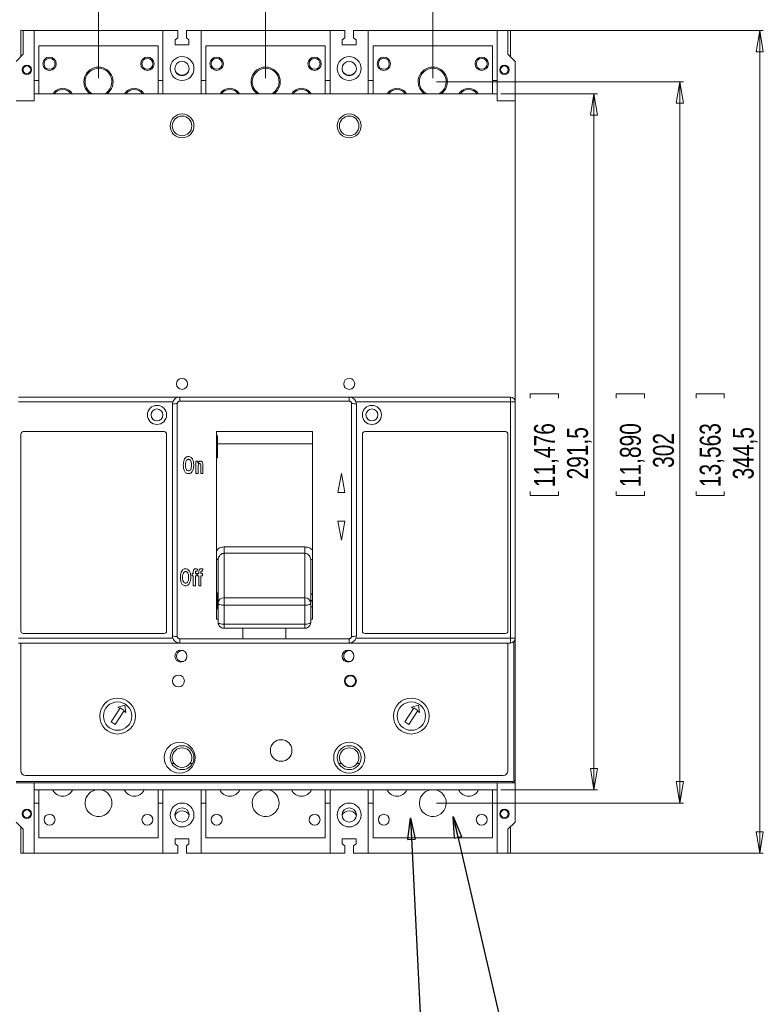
# Model space of a CAD drawing. Header units: millimetres. Extents: x 0 to 1189, y 0 to 841.
# Tile 4 of 16: x 164 to 371, y 424 to 699. Entities that reach past the tile are written whole.
import ezdxf

# ---------------------------------------------------------------- set-up
doc = ezdxf.new("R2010")
doc.units = ezdxf.units.MM
doc.styles.add('SLDTEXTSTYLE0', font='TXT', dxfattribs={"width": 0.75})
doc.dimstyles.new('SLDDIMSTYLE1', dxfattribs={"dimtxt": 5.820833, "dimasz": 6, "dimexe": 0, "dimexo": 0.0625, "dimgap": 1.455208, "dimtad": 2, "dimdec": 1, "dimlfac": 1.5, "dimrnd": 1e-09, "dimzin": 12, "dimdsep": 46, "dimtxsty": 'SLDTEXTSTYLE0', "dimblk1": 'CLOSED', "dimblk2": 'CLOSED', "dimsah": 1, "dimcen": 0.09, "dimadec": 0, "dimazin": 0, "dimtfac": 1, "dimtdec": 1, "dimtofl": 0, "dimtmove": 0, "dimatfit": 3, "dimldrblk": 'CLOSED', "dimfxl": 0, "dimtolj": 1, "dimtzin": 12, "dimarcsym": 0})
doc.dimstyles.new('SLDDIMSTYLE2', dxfattribs={"dimtxt": 5.820833, "dimasz": 6, "dimexe": 0, "dimexo": 0.0625, "dimgap": 1.455208, "dimtad": 2, "dimdec": 1, "dimlfac": 1.5, "dimrnd": 1e-09, "dimzin": 12, "dimdsep": 46, "dimtxsty": 'SLDTEXTSTYLE0', "dimblk1": 'CLOSED', "dimblk2": 'CLOSED', "dimsah": 1, "dimcen": 0.09, "dimadec": 0, "dimazin": 0, "dimtfac": 1, "dimtdec": 1, "dimtofl": 0, "dimtmove": 0, "dimatfit": 3, "dimldrblk": 'CLOSED', "dimfxl": 0, "dimtolj": 1, "dimtzin": 12, "dimarcsym": 0})
doc.dimstyles.new('SLDDIMSTYLE3', dxfattribs={"dimtxt": 5.820833, "dimasz": 6, "dimexe": 0, "dimexo": 0.0625, "dimgap": 1.455208, "dimtad": 2, "dimdec": 0, "dimlfac": 1.5, "dimrnd": 1e-09, "dimzin": 12, "dimdsep": 46, "dimtxsty": 'SLDTEXTSTYLE0', "dimblk1": 'CLOSED', "dimblk2": 'CLOSED', "dimsah": 1, "dimcen": 0.09, "dimadec": 0, "dimazin": 0, "dimtfac": 1, "dimtdec": 0, "dimtofl": 0, "dimtmove": 0, "dimatfit": 3, "dimldrblk": 'CLOSED', "dimfxl": 0, "dimtolj": 1, "dimtzin": 12, "dimarcsym": 0})
doc.dimstyles.new('SLDDIMSTYLE4', dxfattribs={"dimtxt": 0, "dimasz": 6, "dimexe": 0, "dimexo": 0.0625, "dimgap": 0, "dimtad": 0, "dimtih": 1, "dimtoh": 1, "dimdec": 0, "dimrnd": 1e-09, "dimzin": 0, "dimdsep": 46, "dimtxsty": 'Standard', "dimblk1": 'CLOSED', "dimblk2": 'CLOSED', "dimsah": 1, "dimcen": 0.09, "dimadec": 0, "dimazin": 0, "dimtfac": 6, "dimtdec": 0, "dimtofl": 0, "dimtmove": 0, "dimatfit": 3, "dimldrblk": 'CLOSED', "dimfxl": 0, "dimtolj": 1, "dimtzin": 0, "dimarcsym": 0})

# ---------------------------------------------------------------- blocks, each defined once
blk = doc.blocks.new('_CLOSED')
at = {"color": 0, "linetype": 'ByBlock', "lineweight": -2}
for p, q in [((-1, 0.166667), (0, 0)), ((-1, 0.166667), (-1, -0.166667)), ((0, 0), (-1, -0.166667)), ((0, 0), (-1, 0))]:
    blk.add_line(p, q, dxfattribs=at)
blk = doc.blocks.new('*D16')
at = {"color": 7, "linetype": 'Continuous', "lineweight": 0}
for p, q in [((298.2, 678.46), (325.2, 678.46)), ((324.2, 678.46), (324.2, 484.13)), ((306.42, 594.64), (314.27, 594.64)), ((306.42, 594.64), (306.42, 593.47)), ((314.27, 594.64), (314.27, 593.47)), ((306.42, 566.28), (306.42, 567.46)), ((306.42, 566.28), (314.27, 566.28)), ((314.27, 566.28), (314.27, 567.46)), ((298.2, 484.13), (325.2, 484.13))]:
    blk.add_line(p, q, dxfattribs=at)
at = {"color": 7, "linetype": 'Continuous', "lineweight": 0, "xscale": 6, "yscale": 6}
for p, rotation in [((324.2, 678.46, 4.04), 90.0000000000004), ((324.2, 484.13, 4.04), 270.0000000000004)]:
    blk.add_blockref('_CLOSED', p, dxfattribs=dict(at, rotation=rotation))
at = {"color": 7, "linetype": 'Continuous', "lineweight": 0, "char_height": 5.821, "attachment_point": 1, "rotation": 90, "style": 'SLDTEXTSTYLE0'}
for s, insert in [('11,476', (307.46, 568.64)), ('291,5', (316.7, 570.79))]:
    blk.add_mtext(s, dxfattribs=dict(at, insert=insert))
blk = doc.blocks.new('*D17')
at = {"color": 7, "linetype": 'Continuous', "lineweight": 0}
for p, q in [((280.2, 681.8), (349.2, 681.8)), ((348.2, 681.8), (348.2, 480.46)), ((330.42, 594.64), (338.27, 594.64)), ((330.42, 594.64), (330.42, 593.47)), ((338.27, 594.64), (338.27, 593.47)), ((330.42, 566.28), (330.42, 567.46)), ((330.42, 566.28), (338.27, 566.28)), ((338.27, 566.28), (338.27, 567.46)), ((280.2, 480.46), (349.2, 480.46))]:
    blk.add_line(p, q, dxfattribs=at)
at = {"color": 7, "linetype": 'Continuous', "lineweight": 0, "xscale": 6, "yscale": 6}
for p, rotation in [((348.2, 681.8, 4.04), 90.0000000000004), ((348.2, 480.46, 4.04), 270.0000000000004)]:
    blk.add_blockref('_CLOSED', p, dxfattribs=dict(at, rotation=rotation))
at = {"color": 7, "linetype": 'Continuous', "lineweight": 0, "char_height": 5.821, "attachment_point": 1, "rotation": 90, "style": 'SLDTEXTSTYLE0'}
for s, insert in [('11,890', (331.46, 568.64)), ('302', (340.7, 574.01))]:
    blk.add_mtext(s, dxfattribs=dict(at, insert=insert))
blk = doc.blocks.new('*D18')
at = {"color": 7, "linetype": 'Continuous', "lineweight": 0}
for p, q in [((298.2, 696.13), (371.49, 696.13)), ((370.49, 696.13), (370.49, 466.46)), ((352.7, 594.64), (360.55, 594.64)), ((352.7, 594.64), (352.7, 593.47)), ((360.55, 594.64), (360.55, 593.47)), ((352.7, 566.28), (352.7, 567.46)), ((352.7, 566.28), (360.55, 566.28)), ((360.55, 566.28), (360.55, 567.46)), ((298.2, 466.46), (371.49, 466.46))]:
    blk.add_line(p, q, dxfattribs=at)
at = {"color": 7, "linetype": 'Continuous', "lineweight": 0, "xscale": 6, "yscale": 6}
for p, rotation in [((370.49, 696.13, 4.04), 90.0000000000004), ((370.49, 466.46, 4.04), 270.0000000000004)]:
    blk.add_blockref('_CLOSED', p, dxfattribs=dict(at, rotation=rotation))
at = {"color": 7, "linetype": 'Continuous', "lineweight": 0, "char_height": 5.821, "attachment_point": 1, "rotation": 90, "style": 'SLDTEXTSTYLE0'}
for s, insert in [('13,563', (353.74, 568.64)), ('344,5', (362.98, 570.79))]:
    blk.add_mtext(s, dxfattribs=dict(at, insert=insert))
blk = doc.blocks.new('*D19')
at = {"color": 7, "linetype": 'Continuous', "lineweight": 0}
for p, q in [((242.34, 723.91), (242.34, 716.06)), ((242.34, 723.91), (243.52, 723.91)), ((266.4, 723.91), (265.22, 723.91)), ((266.4, 723.91), (266.4, 716.06)), ((242.34, 716.06), (243.52, 716.06)), ((266.4, 716.06), (265.22, 716.06)), ((232.53, 682.8), (232.53, 707.13)), ((279.2, 682.8), (279.2, 707.13)), ((232.53, 706.13), (220.53, 706.13)), ((279.2, 706.13), (232.53, 706.13)), ((279.2, 706.13), (291.2, 706.13))]:
    blk.add_line(p, q, dxfattribs=at)
at = {"color": 7, "linetype": 'Continuous', "lineweight": 0, "xscale": 6, "yscale": 6}
blk.add_blockref('_CLOSED', (232.53, 706.13, 4.04), dxfattribs=at)
at = {"color": 7, "linetype": 'Continuous', "lineweight": 0, "xscale": 6, "yscale": 6, "rotation": 180.0000000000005}
blk.add_blockref('_CLOSED', (279.2, 706.13, 4.04), dxfattribs=at)
at = {"color": 7, "linetype": 'Continuous', "lineweight": 0, "char_height": 5.821, "attachment_point": 1, "style": 'SLDTEXTSTYLE0'}
for s, insert in [('2,756', (244.7, 722.87)), ('70', (250.07, 713.63))]:
    blk.add_mtext(s, dxfattribs=dict(at, insert=insert))
blk = doc.blocks.new('*D20')
at = {"color": 7, "linetype": 'Continuous', "lineweight": 0}
for p, q in [((197.05, 723.91), (197.05, 716.06)), ((197.05, 723.91), (198.23, 723.91)), ((221.11, 723.91), (219.93, 723.91)), ((221.11, 723.91), (221.11, 716.06)), ((197.05, 716.06), (198.23, 716.06)), ((221.11, 716.06), (219.93, 716.06)), ((185.87, 682.8), (185.87, 707.13)), ((232.53, 682.8), (232.53, 707.13)), ((185.87, 706.13), (173.87, 706.13)), ((232.53, 706.13), (185.87, 706.13)), ((232.53, 706.13), (244.53, 706.13))]:
    blk.add_line(p, q, dxfattribs=at)
at = {"color": 7, "linetype": 'Continuous', "lineweight": 0, "xscale": 6, "yscale": 6}
blk.add_blockref('_CLOSED', (185.87, 706.13, 4.04), dxfattribs=at)
at = {"color": 7, "linetype": 'Continuous', "lineweight": 0, "xscale": 6, "yscale": 6, "rotation": 180.0000000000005}
blk.add_blockref('_CLOSED', (232.53, 706.13, 4.04), dxfattribs=at)
at = {"color": 7, "linetype": 'Continuous', "lineweight": 0, "char_height": 5.821, "attachment_point": 1, "style": 'SLDTEXTSTYLE0'}
for s, insert in [('2,756', (199.41, 722.87)), ('70', (204.78, 713.63))]:
    blk.add_mtext(s, dxfattribs=dict(at, insert=insert))
blk = doc.blocks.new('*D21')
at = {"color": 7, "linetype": 'Continuous', "lineweight": 0}
for p, q in [((149.37, 723.91), (149.37, 716.06)), ((149.37, 723.91), (150.55, 723.91)), ((173.43, 723.91), (172.25, 723.91)), ((173.43, 723.91), (173.43, 716.06)), ((149.37, 716.06), (150.55, 716.06)), ((173.43, 716.06), (172.25, 716.06)), ((136.87, 683.46), (136.87, 707.13)), ((185.87, 682.8), (185.87, 707.13)), ((136.87, 706.13), (124.87, 706.13)), ((185.87, 706.13), (136.87, 706.13)), ((185.87, 706.13), (197.87, 706.13))]:
    blk.add_line(p, q, dxfattribs=at)
at = {"color": 7, "linetype": 'Continuous', "lineweight": 0, "xscale": 6, "yscale": 6}
blk.add_blockref('_CLOSED', (136.87, 706.13, 4.04), dxfattribs=at)
at = {"color": 7, "linetype": 'Continuous', "lineweight": 0, "xscale": 6, "yscale": 6, "rotation": 180.0000000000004}
blk.add_blockref('_CLOSED', (185.87, 706.13, 4.04), dxfattribs=at)
at = {"color": 7, "linetype": 'Continuous', "lineweight": 0, "char_height": 5.821, "attachment_point": 1, "style": 'SLDTEXTSTYLE0'}
for s, insert in [('2,894', (151.73, 722.87)), ('74', (157.1, 713.63))]:
    blk.add_mtext(s, dxfattribs=dict(at, insert=insert))

msp = doc.modelspace()

# ---------------------------------------------------------------- linework, layer by layer
at = {"color": 7, "linetype": 'Continuous', "lineweight": 15}
for p, q in [((164.2015, 688.7978), (164.2015, 696.1312)), ((164.8681, 696.1312), (164.2015, 696.1312)), ((164.8681, 689.4645), (164.8681, 696.1312)), ((164.8681, 696.1312), (167.8681, 696.1312)), ((167.8681, 696.1312), (167.8681, 678.4645)), ((203.8681, 696.1312), (167.8681, 696.1312)), ((203.8681, 696.1312), (208.0015, 696.1312)), ((203.8681, 678.4645), (203.8681, 696.1312)), ((208.0015, 696.1312), (208.0015, 694.0645)), ((210.4015, 694.0645), (210.4015, 696.1312)), ((210.4015, 696.1312), (214.5348, 696.1312)), ((214.5348, 696.1312), (214.5348, 678.4645)), ((250.5348, 696.1312), (214.5348, 696.1312)), ((250.5348, 678.4645), (250.5348, 696.1312)), ((250.5348, 696.1312), (254.6681, 696.1312)), ((254.6681, 696.1312), (254.6681, 694.0645)), ((257.0681, 694.0645), (257.0681, 696.1312)), ((257.0681, 696.1312), (261.2015, 696.1312)), ((261.2015, 696.1312), (261.2015, 678.4645)), ((261.2015, 696.1312), (297.2015, 696.1312)), ((297.2015, 678.4645), (297.2015, 696.1312)), ((297.2015, 696.1312), (300.2015, 696.1312)), ((300.2015, 696.1312), (300.2015, 689.4645)), ((300.2015, 696.1312), (300.8681, 696.1312)), ((300.8681, 688.7978), (300.8681, 696.1312)), ((208.0015, 694.0645), (207.2681, 693.5312)), ((207.2681, 693.5312), (207.2681, 692.1312)), ((211.1348, 693.5312), (210.4015, 694.0645)), ((211.1348, 692.1312), (211.1348, 693.5312)), ((253.9348, 693.5312), (254.6681, 694.0645)), ((253.9348, 693.5312), (253.9348, 692.1312)), ((257.0681, 694.0645), (257.8015, 693.5312)), ((257.8015, 692.1312), (257.8015, 693.5312)), ((169.2015, 691.7978), (169.2015, 678.4645)), ((202.5348, 691.7978), (169.2015, 691.7978)), ((202.5348, 691.7978), (202.5348, 678.4645)), ((207.2681, 692.1312), (211.1348, 692.1312)), ((215.8681, 691.7978), (215.8681, 678.4645)), ((249.2015, 691.7978), (215.8681, 691.7978)), ((249.2015, 691.7978), (249.2015, 678.4645)), ((253.9348, 692.1312), (257.8015, 692.1312)), ((262.5348, 691.7978), (262.5348, 678.4645)), ((295.8681, 691.7978), (262.5348, 691.7978)), ((295.8681, 691.7978), (295.8681, 678.4645)), ((162.8681, 687.4645), (164.8681, 689.4645)), ((300.2015, 689.4645), (302.2015, 687.4645)), ((302.2015, 687.4645), (302.2015, 676.4645)), ((167.8681, 682.1312), (169.2015, 682.1312)), ((202.5348, 682.1312), (203.8681, 682.1312)), ((214.5348, 682.1312), (215.8681, 682.1312)), ((250.5348, 682.1312), (249.2015, 682.1312)), ((262.5348, 682.1312), (261.2015, 682.1312)), ((297.2015, 682.1312), (295.8681, 682.1312)), ((167.8681, 676.4645), (162.8681, 676.4645)), ((167.8681, 676.4645), (167.8681, 678.4645)), ((167.8681, 678.4645), (297.2015, 678.4645)), ((297.2015, 678.4645), (297.2015, 676.4645)), ((302.2015, 676.4645), (297.2015, 676.4645)), ((302.2015, 592.4645), (302.2015, 676.4645)), ((163.5348, 593.7978), (208.5348, 593.7978)), ((208.5348, 592.609), (208.5348, 593.7978)), ((208.5348, 593.7978), (255.8681, 593.7978)), ((255.8681, 592.609), (255.8681, 593.7978)), ((255.8681, 593.7978), (300.8681, 593.7978)), ((300.8681, 592.4645), (300.8681, 593.7978)), ((206.6492, 592.4645), (163.5348, 592.4645)), ((206.5348, 527.1312), (206.5348, 591.7978)), ((207.8681, 591.9394), (207.8681, 526.9896)), ((255.8681, 592.609), (208.5348, 592.609)), ((256.5348, 526.9896), (256.5348, 591.9394)), ((300.8681, 592.4645), (257.7538, 592.4645)), ((257.8681, 591.7978), (257.8681, 527.1312)), ((300.8681, 526.4645), (300.8681, 592.4645)), ((300.8681, 592.4645), (302.2015, 592.4645)), ((302.2015, 592.4645), (302.2015, 526.4645)), ((164.2015, 528.4645), (164.2015, 583.4645)), ((164.8681, 584.1312), (204.2015, 584.1312)), ((204.8681, 583.4645), (204.8681, 528.4645)), ((218.8015, 584.1312), (245.6015, 584.1312)), ((218.8015, 584.1312), (218.8015, 531.7978)), ((219.1348, 579.5646), (219.1348, 583.0989)), ((245.6015, 584.1312), (245.6015, 531.7978)), ((259.5348, 583.4645), (259.5348, 528.4645)), ((299.5348, 584.1312), (260.2015, 584.1312)), ((300.2015, 528.4645), (300.2015, 583.4645)), ((245.6015, 580.7157), (219.1348, 580.7157)), ((219.1348, 579.5646), (218.8015, 579.5646)), ((219.1348, 579.5646), (219.1348, 576.8006)), ((213.0833, 575.8585), (213.6287, 575.8585)), ((213.0833, 572.4645), (213.0833, 575.8585)), ((213.6287, 575.8585), (213.6287, 575.3613)), ((215.0227, 574.5639), (215.0227, 572.4645)), ((218.8015, 576.8006), (219.1348, 576.8006)), ((213.6893, 572.4645), (213.0833, 572.4645)), ((213.6893, 574.0043), (213.6893, 572.4645)), ((214.4166, 572.4645), (214.4166, 574.1994)), ((215.0227, 572.4645), (214.4166, 572.4645)), ((253.6748, 572.4645), (252.6748, 567.1312)), ((254.6748, 567.1312), (253.6748, 572.4645)), ((252.6748, 567.1312), (254.6748, 567.1312)), ((254.6748, 559.1312), (252.6748, 559.1312)), ((252.6748, 559.1312), (253.6748, 553.7978)), ((253.6748, 553.7978), (254.6748, 559.1312)), ((219.1751, 551.1863), (218.8015, 550.8724)), ((219.1751, 551.1863), (219.0561, 551.3594)), ((220.9348, 551.932), (243.4681, 551.932)), ((220.9348, 550.1729), (220.9348, 537.7496)), ((243.4681, 550.1729), (220.9348, 550.1729)), ((243.4681, 550.1729), (243.4681, 537.7496)), ((219.2681, 548.3348), (219.2681, 536.2156)), ((245.1348, 548.3348), (245.1348, 536.2156)), ((212.0213, 544.5251), (212.3244, 544.5251)), ((212.0213, 543.8584), (212.0213, 544.5251)), ((212.3244, 544.5251), (212.3244, 544.7742)), ((212.9304, 544.76), (212.9304, 544.5251)), ((212.9304, 544.5251), (213.3547, 544.5251)), ((213.3547, 544.5251), (213.3547, 543.8584)), ((213.4759, 545.7439), (213.4011, 545.1407)), ((213.5547, 544.5251), (213.8577, 544.5251)), ((213.5547, 543.8584), (213.5547, 544.5251)), ((213.8577, 544.5251), (213.8577, 544.7742)), ((214.4638, 544.76), (214.4638, 544.5251)), ((214.4638, 544.5251), (214.888, 544.5251)), ((214.888, 544.5251), (214.888, 543.8584)), ((215.0092, 545.7439), (214.9344, 545.1407)), ((212.3244, 543.8584), (212.0213, 543.8584)), ((212.3244, 541.1312), (212.3244, 543.8584)), ((212.9304, 543.8584), (212.9304, 541.1312)), ((213.3547, 543.8584), (212.9304, 543.8584)), ((213.8577, 543.8584), (213.5547, 543.8584)), ((213.8577, 541.1312), (213.8577, 543.8584)), ((214.4638, 543.8584), (214.4638, 541.1312)), ((214.888, 543.8584), (214.4638, 543.8584)), ((212.9304, 541.1312), (212.3244, 541.1312)), ((214.4638, 541.1312), (213.8577, 541.1312)), ((219.1348, 539.1284), (218.8015, 539.1284)), ((219.1348, 539.1284), (219.1348, 534.6179)), ((245.2617, 538.6927), (245.6015, 538.9071)), ((219.2681, 536.6393), (219.1348, 536.7167)), ((219.2681, 538.4237), (219.2005, 538.5671)), ((219.2681, 536.2156), (219.2681, 530.9192)), ((220.9348, 537.7496), (220.9348, 535.6864)), ((220.9348, 537.7496), (243.4681, 537.7496)), ((243.4681, 537.7496), (243.4681, 535.6864)), ((245.1348, 538.4237), (245.2025, 538.5671)), ((245.2812, 536.6575), (245.1348, 536.5904)), ((245.1348, 536.2156), (245.1348, 530.9192)), ((245.1667, 536.8135), (245.6015, 537.1283)), ((245.1667, 536.8135), (245.2812, 536.6575)), ((219.2681, 535.2588), (219.1348, 535.2588)), ((220.9348, 535.6864), (243.4681, 535.6864)), ((220.9348, 530.39), (220.9348, 535.6864)), ((243.4681, 535.6864), (243.4681, 530.39)), ((245.6015, 535.2588), (245.1348, 535.2588)), ((218.8015, 531.7978), (219.2681, 531.7978)), ((245.1348, 531.7978), (245.6015, 531.7978)), ((204.2015, 527.7978), (164.8681, 527.7978)), ((243.4681, 530.39), (220.9348, 530.39)), ((220.9348, 530.39), (220.9348, 529.2526)), ((220.9348, 529.2526), (243.4681, 529.2526)), ((226.2015, 529.2526), (226.2015, 526.3312)), ((238.2015, 526.3312), (238.2015, 529.2526)), ((243.4681, 529.2526), (243.4681, 530.39)), ((260.2015, 527.7978), (299.5348, 527.7978)), ((163.5348, 526.4645), (206.6492, 526.4645)), ((208.5348, 525.1312), (163.5348, 525.1312)), ((164.2015, 489.4645), (164.2015, 525.1312)), ((208.5348, 526.32), (255.8681, 526.32)), ((208.5348, 525.1312), (208.5348, 526.32)), ((255.8681, 525.1312), (208.5348, 525.1312)), ((226.2015, 526.3312), (238.2015, 526.3312)), ((255.8681, 525.1312), (255.8681, 526.32)), ((300.8681, 525.1312), (255.8681, 525.1312)), ((257.7538, 526.4645), (300.8681, 526.4645)), ((300.2015, 525.1312), (300.2015, 489.4645)), ((300.8681, 526.4645), (300.8681, 525.1312)), ((300.8681, 526.4645), (302.2015, 526.4645)), ((301.8681, 486.7978), (301.8681, 525.5826)), ((302.2015, 526.4645), (302.2015, 486.7978)), ((191.7883, 506.8483), (189.3672, 503.1424)), ((190.4834, 502.4132), (192.9045, 506.119)), ((193.2155, 507.8139), (191.2302, 507.2129)), ((191.2302, 507.2129), (191.7883, 506.8483)), ((191.7883, 506.8483), (191.9196, 507.0492)), ((191.9196, 507.0492), (193.0358, 506.3199)), ((193.0358, 506.3199), (192.9045, 506.119)), ((192.9045, 506.119), (193.4626, 505.7544)), ((193.4626, 505.7544), (193.2155, 507.8139)), ((273.7883, 506.8483), (271.3671, 503.1424)), ((272.4834, 502.4132), (274.9045, 506.119)), ((275.2155, 507.8139), (273.2302, 507.2129)), ((273.2302, 507.2129), (273.7883, 506.8483)), ((273.7883, 506.8483), (273.9196, 507.0492)), ((273.9196, 507.0492), (275.0358, 506.3199)), ((275.0358, 506.3199), (274.9045, 506.119)), ((274.9045, 506.119), (275.4626, 505.7544)), ((275.4626, 505.7544), (275.2155, 507.8139)), ((189.3672, 503.1424), (190.4834, 502.4132)), ((271.3671, 503.1424), (272.4834, 502.4132)), ((207.0351, 491.4645), (206.3147, 491.4645)), ((212.0882, 491.4645), (211.3679, 491.4645)), ((253.7017, 491.4645), (252.9814, 491.4645)), ((258.7549, 491.4645), (258.0345, 491.4645)), ((162.8681, 486.4645), (301.5348, 486.4645)), ((298.8681, 488.1312), (165.5348, 488.1312)), ((301.5348, 486.1312), (301.5348, 486.4645)), ((302.2015, 486.7978), (301.8681, 486.7978)), ((302.2015, 486.1312), (302.2015, 486.7978)), ((301.5348, 486.1312), (162.8681, 486.1312)), ((167.8681, 484.1312), (167.8681, 486.1312)), ((297.2015, 484.1312), (167.8681, 484.1312)), ((167.8681, 484.1312), (167.8681, 466.4645)), ((169.2015, 484.1312), (169.2015, 470.7978)), ((202.5348, 470.7978), (202.5348, 484.1312)), ((203.8681, 484.1312), (203.8681, 466.4645)), ((214.5348, 466.4645), (214.5348, 484.1312)), ((215.8681, 484.1312), (215.8681, 470.7978)), ((249.2015, 470.7978), (249.2015, 484.1312)), ((250.5348, 484.1312), (250.5348, 466.4645)), ((261.2015, 466.4645), (261.2015, 484.1312)), ((262.5348, 484.1312), (262.5348, 470.7978)), ((295.8681, 470.7978), (295.8681, 484.1312)), ((297.2015, 486.1312), (297.2015, 484.1312)), ((297.2015, 484.1312), (297.2015, 466.4645)), ((301.5348, 486.1312), (302.2015, 486.1312)), ((302.2015, 486.1312), (302.2015, 475.1312)), ((167.8681, 480.4645), (169.2015, 480.4645)), ((203.8681, 480.4645), (202.5348, 480.4645)), ((214.5348, 480.4645), (215.8681, 480.4645)), ((250.5348, 480.4645), (249.2015, 480.4645)), ((261.2015, 480.4645), (262.5348, 480.4645)), ((297.2015, 480.4645), (295.8681, 480.4645)), ((164.8681, 473.1312), (162.8681, 475.1312)), ((164.2015, 466.4645), (164.2015, 473.7978)), ((164.8681, 466.4645), (164.8681, 473.1312)), ((300.2015, 473.1312), (302.2015, 475.1312)), ((300.2015, 466.4645), (300.2015, 473.1312)), ((300.8681, 466.4645), (300.8681, 473.7978)), ((169.2015, 470.7978), (202.5348, 470.7978)), ((207.2681, 470.4645), (211.1348, 470.4645)), ((207.2681, 469.0645), (207.2681, 470.4645)), ((211.1348, 470.4645), (211.1348, 469.0645)), ((215.8681, 470.7978), (249.2015, 470.7978)), ((253.9348, 470.4645), (257.8015, 470.4645)), ((253.9348, 469.0645), (253.9348, 470.4645)), ((257.8015, 470.4645), (257.8015, 469.0645)), ((262.5348, 470.7978), (295.8681, 470.7978)), ((208.0015, 468.5312), (207.2681, 469.0645)), ((208.0015, 466.4645), (208.0015, 468.5312)), ((211.1348, 469.0645), (210.4015, 468.5312)), ((210.4015, 468.5312), (210.4015, 466.4645)), ((253.9348, 469.0645), (254.6681, 468.5312)), ((254.6681, 466.4645), (254.6681, 468.5312)), ((257.0681, 468.5312), (257.8015, 469.0645)), ((257.0681, 468.5312), (257.0681, 466.4645)), ((164.2015, 466.4645), (164.8681, 466.4645)), ((167.8681, 466.4645), (164.8681, 466.4645)), ((167.8681, 466.4645), (203.8681, 466.4645)), ((203.8681, 466.4645), (208.0015, 466.4645)), ((210.4015, 466.4645), (214.5348, 466.4645)), ((214.5348, 466.4645), (250.5348, 466.4645)), ((250.5348, 466.4645), (254.6681, 466.4645)), ((257.0681, 466.4645), (261.2015, 466.4645)), ((297.2015, 466.4645), (261.2015, 466.4645)), ((297.2015, 466.4645), (300.2015, 466.4645)), ((300.8681, 466.4645), (300.2015, 466.4645))]:
    msp.add_line(p, q, dxfattribs=at)
at = {"color": 7, "linetype": 'Continuous', "lineweight": 15, "flags": 128}
for points in [[(245.1348, 548.3348), (245.2617, 548.4673), (245.6015, 548.573)], [(219.2681, 536.2156), (219.3002, 536.1123), (219.395, 536.0131), (219.549, 535.9216), (219.7563, 535.8414), (220.0089, 535.7756), (220.297, 535.7267), (220.6097, 535.6966), (220.9348, 535.6864)], [(245.1348, 536.2156), (245.1028, 536.1123), (245.0079, 536.0131), (244.8539, 535.9216), (244.6466, 535.8414), (244.3941, 535.7756), (244.1059, 535.7267), (243.7933, 535.6966), (243.4681, 535.6864)], [(219.2681, 530.9192), (219.3002, 530.816), (219.395, 530.7167), (219.549, 530.6252), (219.7563, 530.545), (220.0089, 530.4792), (220.297, 530.4303), (220.6097, 530.4002), (220.9348, 530.39)], [(245.1348, 530.9192), (245.1028, 530.816), (245.0079, 530.7167), (244.8539, 530.6252), (244.6466, 530.545), (244.3941, 530.4792), (244.1059, 530.4303), (243.7933, 530.4002), (243.4681, 530.39)]]:
    msp.add_lwpolyline(points, dxfattribs=at)
at = {"color": 7, "linetype": 'Continuous', "lineweight": 15}
for centre, radius in [((172.2015, 686.7978), 1.8667), ((172.2015, 686.7978), 1.5333), ((199.5348, 686.7978), 1.8667), ((199.5348, 686.7978), 1.5333), ((209.2015, 685.4645), 3.3333), ((209.2015, 685.4645), 2), ((218.8681, 686.7978), 1.8667), ((218.8681, 686.7978), 1.5333), ((246.2015, 686.7978), 1.8667), ((246.2015, 686.7978), 1.5333), ((255.8681, 685.4645), 3.3333), ((255.8681, 685.4645), 2), ((265.5348, 686.7978), 1.8667), ((265.5348, 686.7978), 1.5333), ((292.8681, 686.7978), 1.8667), ((292.8681, 686.7978), 1.5333), ((165.8681, 685.1312), 1.3), ((165.8681, 685.1312), 1.0667), ((299.2015, 685.1312), 1.3), ((299.2015, 685.1312), 1.0667), ((209.2015, 669.4645), 3.3333), ((209.2015, 669.4645), 2.7333), ((255.8681, 669.4645), 3.3333), ((255.8681, 669.4645), 2.7333), ((209.2015, 597.4645), 1.5333), ((255.8681, 597.4645), 1.5333), ((202.2015, 588.7978), 2.6667), ((262.2015, 588.7978), 2.6667), ((202.2015, 588.7978), 1.6667), ((262.2015, 588.7978), 1.6667), ((208.8681, 521.4645), 1.6667), ((255.5348, 521.4645), 1.6667), ((208.2015, 514.5312), 1.6667), ((256.2015, 514.5312), 1.6667), ((256.2015, 514.5312), 1.4454), ((191.2015, 504.7312), 5), ((191.2015, 504.7312), 3.9667), ((273.2015, 504.7312), 5), ((273.2015, 504.7312), 3.9667), ((208.5348, 493.1312), 4.3333), ((236.8681, 495.1312), 3), ((255.8681, 493.1312), 4.3333), ((209.2015, 493.1312), 3.3333), ((255.8681, 493.1312), 3.3333), ((165.8681, 477.4645), 1.3), ((165.8681, 477.4645), 1.0667), ((209.2015, 477.1312), 3.3333), ((209.2015, 477.1312), 2), ((255.8681, 477.1312), 3.3333), ((255.8681, 477.1312), 2), ((299.2015, 477.4645), 1.3), ((299.2015, 477.4645), 1.0667), ((172.2015, 475.7978), 1.5333), ((199.5348, 475.7978), 1.5333), ((218.8681, 475.7978), 1.5333), ((246.2015, 475.7978), 1.5333), ((265.5348, 475.7978), 1.5333), ((292.8681, 475.7978), 1.5333)]:
    msp.add_circle(centre, radius, dxfattribs=at)
for centre, radius, start, end in [((185.8681, 681.7978), 4.0833, 90, 234.718738), ((185.8681, 681.7978), 3.75, 297.266044, 180), ((185.8681, 681.7978), 4.0833, 305.281262, 90), ((209.2015, 685.7978), 2.1667, 213.896355, 270), ((209.2015, 685.7978), 2.1667, 270, 326.103645), ((232.5348, 681.7978), 4.0833, 90, 234.718738), ((232.5348, 681.7978), 3.75, 297.266044, 180), ((232.5348, 681.7978), 4.0833, 305.281262, 90), ((255.8681, 685.7978), 2.1667, 213.896355, 270), ((255.8681, 685.7978), 2.1667, 270, 326.103645), ((279.2015, 681.7978), 4.0833, 90, 234.718738), ((279.2015, 681.7978), 3.75, 297.266044, 180), ((279.2015, 681.7978), 4.0833, 305.281262, 90), ((185.8681, 681.7978), 3.75, 180, 242.733956), ((232.5348, 681.7978), 3.75, 180, 242.733956), ((279.2015, 681.7978), 3.75, 180, 242.733956), ((175.8681, 676.7978), 3.1667, 90, 148.243136), ((175.8681, 676.7978), 2.8333, 36.031879, 143.968121), ((175.8681, 676.7978), 3.1667, 31.756864, 90), ((195.8681, 676.7978), 3.1667, 90, 148.243136), ((195.8681, 676.7978), 2.8333, 36.031879, 143.968121), ((195.8681, 676.7978), 3.1667, 31.756864, 90), ((222.5348, 676.7978), 3.1667, 90, 148.243136), ((222.5348, 676.7978), 2.8333, 36.031879, 143.968121), ((222.5348, 676.7978), 3.1667, 31.756864, 90), ((242.5348, 676.7978), 3.1667, 90, 148.243136), ((242.5348, 676.7978), 2.8333, 36.031879, 143.968121), ((242.5348, 676.7978), 3.1667, 31.756864, 90), ((269.2015, 676.7978), 3.1667, 90, 148.243136), ((269.2015, 676.7978), 2.8333, 36.031879, 143.968121), ((269.2015, 676.7978), 3.1667, 31.756864, 90), ((289.2015, 676.7978), 3.1667, 90, 148.243136), ((289.2015, 676.7978), 2.8333, 36.031879, 143.968121), ((289.2015, 676.7978), 3.1667, 31.756864, 90), ((300.8681, 592.4645), 1.3333, 0, 90), ((207.5386, 588.694), 3.2621, 84.201403, 107.921128), ((256.8644, 588.694), 3.2621, 72.078872, 95.798597), ((164.8681, 583.4645), 0.6667, 90, 180), ((204.2015, 583.4645), 0.6667, 0, 90), ((260.2015, 583.4645), 0.6667, 90, 180), ((299.5348, 583.4645), 0.6667, 0, 90), ((220.8711, 536.1464), 1.6045, 87.725315, 177.529337), ((243.5318, 536.1464), 1.6045, 2.470663, 92.274685), ((164.8681, 528.4645), 0.6667, 180, 270), ((204.2015, 528.4645), 0.6667, 270, 0), ((260.2015, 528.4645), 0.6667, 180, 270), ((299.5348, 528.4645), 0.6667, 270, 0), ((207.5386, 530.2357), 3.2628, 252.081546, 275.795922), ((256.8643, 530.2357), 3.2628, 264.204078, 287.918454), ((300.8681, 526.4645), 1.3333, 270, 0), ((209.2015, 521.4645), 1.5333, 72.019284, 287.980718), ((255.8681, 521.4645), 1.5333, 72.019284, 287.980718), ((209.2015, 493.1312), 2.7333, 322.428131, 217.571869), ((255.8681, 493.1312), 2.7333, 322.428131, 217.571869), ((165.5348, 489.4645), 1.3333, 180, 270), ((209.2015, 493.1312), 2.7333, 217.571869, 322.428131), ((255.8681, 493.1312), 2.7333, 217.571869, 322.428131), ((298.8681, 489.4645), 1.3333, 270, 0), ((301.5348, 486.7978), 0.6667, 270, 0), ((301.5348, 486.7978), 0.3333, 270, 0), ((175.8681, 485.4645), 3.1, 205.474384, 334.525616), ((185.8681, 480.4645), 3.75, 102.101492, 0), ((185.8681, 480.4645), 3.75, 0, 77.898508), ((195.8681, 485.4645), 3.1, 205.474384, 334.525616), ((222.5348, 485.4645), 3.1, 205.474384, 334.525616), ((232.5348, 480.4645), 3.75, 102.101492, 0), ((232.5348, 480.4645), 3.75, 0, 77.898508), ((242.5348, 485.4645), 3.1, 205.474384, 334.525616), ((269.2015, 485.4645), 3.1, 205.474384, 334.525616), ((279.2015, 480.4645), 3.75, 102.101492, 0), ((279.2015, 480.4645), 3.75, 0, 77.898508), ((289.2015, 485.4645), 3.1, 205.474384, 334.525616), ((209.2015, 476.1312), 2.1667, 23.018332, 156.981668), ((255.8681, 476.1312), 2.1667, 23.018333, 156.981667)]:
    msp.add_arc(centre, radius, start, end, dxfattribs=at)
for points, knots in [([(206.5348, 591.7978), (206.545, 591.949), (206.5702, 592.3241), (206.814, 592.8873), (207.2666, 593.3907), (207.8636, 593.7322), (208.311, 593.7759), (208.5348, 593.7978)], [0, 0, 0, 0, 0.14482964, 0.35932118, 0.57294493, 0.78634676, 1, 1, 1, 1]), ([(255.8681, 593.7978), (256.0118, 593.7886), (256.3799, 593.765), (256.9414, 593.5294), (257.453, 593.0774), (257.8012, 592.4757), (257.8458, 592.0237), (257.8681, 591.7978)], [0, 0, 0, 0, 0.13758969, 0.35251386, 0.56829425, 0.78426406, 1, 1, 1, 1]), ([(208.5348, 592.609), (208.4602, 592.6017), (208.3108, 592.587), (208.1118, 592.4725), (207.961, 592.3039), (207.8799, 592.1155), (207.8715, 591.99), (207.8681, 591.9394)], [0, 0, 0, 0, 0.21269464, 0.42556438, 0.63930327, 0.85450861, 1, 1, 1, 1]), ([(256.5348, 591.9394), (256.5274, 592.015), (256.5125, 592.1662), (256.3966, 592.3675), (256.2262, 592.519), (256.0388, 592.598), (255.916, 592.6059), (255.8681, 592.609)], [0, 0, 0, 0, 0.21668889, 0.43319613, 0.64885722, 0.86305091, 1, 1, 1, 1]), ([(209.55, 574.7694), (209.5773, 575.27), (209.6172, 576.0004), (210.0407, 576.7681), (210.4266, 577.0796), (210.7446, 577.1826), (210.9399, 577.1895), (211.0045, 577.1918)], [0, 0, 0, 0, 0.47247711, 0.68938062, 0.81354365, 0.93833591, 1, 1, 1, 1]), ([(211.0045, 577.1918), (211.1413, 577.1794), (211.4161, 577.1547), (211.8066, 576.9071), (212.1599, 576.4596), (212.4225, 575.7265), (212.4457, 575.1364), (212.459, 574.7978)], [0, 0, 0, 0, 0.13084169, 0.26285381, 0.43191594, 0.67412913, 1, 1, 1, 1]), ([(209.9789, 572.9759), (209.9024, 573.1129), (209.7494, 573.3871), (209.5837, 573.993), (209.5634, 574.4596), (209.55, 574.7694)], [0, 0, 0, 0, 0.25144213, 0.50295797, 1, 1, 1, 1]), ([(211.0083, 576.4039), (210.9316, 576.3965), (210.7776, 576.3816), (210.5565, 576.2419), (210.3532, 575.9848), (210.1775, 575.4896), (210.1645, 575.0719), (210.156, 574.8007)], [0, 0, 0, 0, 0.11372018, 0.22817567, 0.37870698, 0.5964682, 1, 1, 1, 1]), ([(210.156, 574.8007), (210.1603, 574.6329), (210.1707, 574.2294), (210.2924, 573.7331), (210.5348, 573.3951), (210.7477, 573.2238), (210.9231, 573.2022), (211.0083, 573.1918)], [0, 0, 0, 0, 0.25245077, 0.60689116, 0.73972718, 0.87368549, 1, 1, 1, 1]), ([(211.853, 574.8168), (211.8486, 574.9836), (211.8391, 575.3455), (211.7459, 575.805), (211.5541, 576.1322), (211.3724, 576.3095), (211.1805, 576.3932), (211.0593, 576.4007), (211.0083, 576.4039)], [0, 0, 0, 0, 0.25194029, 0.54668457, 0.69339043, 0.81775029, 0.92339801, 1, 1, 1, 1]), ([(211.0083, 573.1918), (211.083, 573.1993), (211.2329, 573.2145), (211.4521, 573.3596), (211.6598, 573.6313), (211.8331, 574.1355), (211.8454, 574.555), (211.853, 574.8168)], [0, 0, 0, 0, 0.11013409, 0.22105261, 0.37854406, 0.61206692, 1, 1, 1, 1]), ([(212.459, 574.7978), (212.4553, 574.6401), (212.4479, 574.3245), (212.3693, 573.696), (212.1655, 573.2667), (212.0301, 572.9816)], [0, 0, 0, 0, 0.251137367, 0.50257222, 1, 1, 1, 1]), ([(213.6287, 575.3613), (213.6657, 575.4307), (213.7583, 575.6049), (213.9433, 575.81), (214.1612, 575.9099), (214.2754, 575.9166), (214.3181, 575.9191)], [0, 0, 0, 0, 0.25285755, 0.63427749, 0.86317078, 1, 1, 1, 1]), ([(214.106, 575.2524), (214.0712, 575.248), (214.0013, 575.2394), (213.8975, 575.1676), (213.7929, 575.0287), (213.7095, 574.7655), (213.6934, 574.4104), (213.6907, 574.1402), (213.6893, 574.0043)], [0, 0, 0, 0, 0.07265807, 0.14550906, 0.25688351, 0.43244357, 0.7146093, 1, 1, 1, 1]), ([(214.4166, 574.1994), (214.416, 574.3001), (214.4148, 574.5016), (214.4063, 574.7856), (214.373, 575.0064), (214.3006, 575.1439), (214.2338, 575.2147), (214.1629, 575.2487), (214.1218, 575.2514), (214.106, 575.2524)], [0, 0, 0, 0, 0.254051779, 0.50819528, 0.719317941, 0.807801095, 0.896643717, 0.960406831, 1, 1, 1, 1]), ([(214.3181, 575.9191), (214.391, 575.9127), (214.5376, 575.8998), (214.7356, 575.7631), (214.9014, 575.5388), (215.0183, 575.1238), (215.021, 574.7863), (215.0227, 574.5639)], [0, 0, 0, 0, 0.12658298, 0.2548039, 0.40785505, 0.60982683, 1, 1, 1, 1]), ([(211.0073, 572.4039), (210.8638, 572.4164), (210.5753, 572.4415), (210.2126, 572.6654), (210.0523, 572.8783), (209.9789, 572.9759)], [0, 0, 0, 0, 0.34917792, 0.70199665, 1, 1, 1, 1]), ([(212.0301, 572.9816), (211.9136, 572.8348), (211.7183, 572.5888), (211.3293, 572.4236), (211.1058, 572.4099), (211.0073, 572.4039)], [0, 0, 0, 0, 0.45228138, 0.75867304, 1, 1, 1, 1]), ([(219.0561, 551.3594), (219.2554, 551.4787), (219.8269, 551.8208), (220.4979, 551.8881), (220.9348, 551.932)], [0, 0, 0, 0, 0.34878559, 1, 1, 1, 1]), ([(220.9348, 550.1729), (220.821, 550.165), (220.5919, 550.1493), (220.2726, 550.03), (219.979, 549.848), (219.6475, 549.5315), (219.339, 549.0215), (219.2917, 548.5636), (219.2681, 548.3348)], [0, 0, 0, 0, 0.12438134, 0.25028076, 0.368638, 0.50087328, 0.75060707, 1, 1, 1, 1]), ([(220.9348, 550.1729), (220.9348, 550.2596), (220.9348, 550.433), (220.9348, 550.8703), (220.9348, 551.386), (220.9348, 551.75), (220.9348, 551.932)], [0, 0, 0, 0, 0.25000207, 0.50000177, 0.75000048, 1, 1, 1, 1]), ([(243.4681, 550.1729), (243.4681, 550.2596), (243.4681, 550.433), (243.4681, 550.8703), (243.4681, 551.386), (243.4681, 551.75), (243.4681, 551.932)], [0, 0, 0, 0, 0.25000207, 0.50000177, 0.75000048, 1, 1, 1, 1]), ([(243.4681, 551.932), (243.9086, 551.8916), (244.702, 551.8188), (245.3245, 551.3344), (245.6015, 551.1188)], [0, 0, 0, 0, 0.555089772, 1, 1, 1, 1]), ([(245.1348, 548.3348), (245.1112, 548.5636), (245.064, 549.0215), (244.7554, 549.5315), (244.424, 549.848), (244.1304, 550.03), (243.811, 550.1493), (243.582, 550.165), (243.4681, 550.1729)], [0, 0, 0, 0, 0.24939295, 0.49912675, 0.63134914, 0.74971947, 0.87560743, 1, 1, 1, 1]), ([(219.2681, 548.3348), (219.246, 548.3807), (219.203, 548.4698), (218.9325, 548.5393), (218.8015, 548.573)], [0, 0, 0, 0, 0.51532283, 1, 1, 1, 1]), ([(208.7304, 543.4361), (208.7577, 543.9367), (208.7976, 544.667), (209.2213, 545.435), (209.6074, 545.7464), (209.9253, 545.8492), (210.1205, 545.8562), (210.185, 545.8585)], [0, 0, 0, 0, 0.47256399, 0.68942453, 0.81361252, 0.93843066, 1, 1, 1, 1]), ([(210.1888, 545.0706), (210.112, 545.0632), (209.958, 545.0483), (209.7368, 544.9084), (209.5336, 544.6513), (209.358, 544.156), (209.345, 543.7385), (209.3365, 543.4674)], [0, 0, 0, 0, 0.11376071, 0.228263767, 0.378813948, 0.59654522, 1, 1, 1, 1]), ([(210.185, 545.8585), (210.3218, 545.8461), (210.5968, 545.8213), (210.9874, 545.5735), (211.3406, 545.1258), (211.6031, 544.3927), (211.6262, 543.8028), (211.6395, 543.4645)], [0, 0, 0, 0, 0.13092802, 0.26302809, 0.43210245, 0.67425198, 1, 1, 1, 1]), ([(211.0335, 543.4835), (211.0291, 543.6502), (211.0195, 544.0121), (210.9264, 544.4716), (210.7346, 544.7988), (210.5529, 544.9762), (210.361, 545.0598), (210.2397, 545.0674), (210.1888, 545.0706)], [0, 0, 0, 0, 0.25196024, 0.54664717, 0.69335012, 0.81771834, 0.92340136, 1, 1, 1, 1]), ([(212.3244, 544.7742), (212.3262, 544.8957), (212.33, 545.1395), (212.3819, 545.456), (212.5262, 545.6797), (212.6923, 545.8042), (212.8586, 545.853), (212.9591, 545.857), (212.9948, 545.8585)], [0, 0, 0, 0, 0.25217717, 0.50626163, 0.64890987, 0.79230474, 0.92604815, 1, 1, 1, 1]), ([(213.1492, 545.1918), (213.1207, 545.1896), (213.0731, 545.186), (213.0157, 545.1504), (212.9743, 545.0995), (212.9317, 544.9683), (212.931, 544.8506), (212.9304, 544.76)], [0, 0, 0, 0, 0.15397552, 0.25681151, 0.35945896, 0.50688722, 1, 1, 1, 1]), ([(212.9948, 545.8585), (213.0365, 545.8567), (213.1199, 545.8533), (213.2845, 545.8251), (213.3995, 545.7763), (213.4759, 545.7439)], [0, 0, 0, 0, 0.25096803, 0.50241449, 1, 1, 1, 1]), ([(213.4011, 545.1407), (213.3807, 545.1479), (213.3399, 545.1625), (213.2567, 545.1859), (213.1921, 545.1894), (213.1492, 545.1918)], [0, 0, 0, 0, 0.25145732, 0.50314507, 1, 1, 1, 1]), ([(213.8577, 544.7742), (213.8596, 544.8957), (213.8633, 545.1395), (213.9153, 545.456), (214.0596, 545.6797), (214.2256, 545.8042), (214.3919, 545.853), (214.4924, 545.857), (214.5282, 545.8585)], [0, 0, 0, 0, 0.25217817, 0.50626516, 0.64891396, 0.79230391, 0.92604786, 1, 1, 1, 1]), ([(214.6825, 545.1918), (214.654, 545.1896), (214.6064, 545.186), (214.549, 545.1504), (214.5077, 545.0995), (214.4651, 544.9683), (214.4643, 544.8506), (214.4638, 544.76)], [0, 0, 0, 0, 0.15397766, 0.256799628, 0.35944851, 0.506878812, 1, 1, 1, 1]), ([(214.5282, 545.8585), (214.5698, 545.8567), (214.6532, 545.8533), (214.8178, 545.8251), (214.9328, 545.7763), (215.0092, 545.7439)], [0, 0, 0, 0, 0.25096803, 0.50241449, 1, 1, 1, 1]), ([(214.9344, 545.1407), (214.914, 545.1479), (214.8732, 545.1625), (214.7901, 545.1859), (214.7254, 545.1894), (214.6825, 545.1918)], [0, 0, 0, 0, 0.25144797, 0.50316353, 1, 1, 1, 1]), ([(209.1594, 541.6425), (209.0829, 541.7795), (208.9299, 542.0536), (208.7642, 542.6593), (208.7439, 543.1261), (208.7304, 543.4361)], [0, 0, 0, 0, 0.25133521, 0.50275614, 1, 1, 1, 1]), ([(210.1878, 541.0706), (210.0444, 541.0831), (209.756, 541.1082), (209.3933, 541.3318), (209.233, 541.5448), (209.1594, 541.6425)], [0, 0, 0, 0, 0.348860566, 0.701345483, 1, 1, 1, 1]), ([(209.3365, 543.4674), (209.3408, 543.2996), (209.3512, 542.8959), (209.4729, 542.3995), (209.7155, 542.0615), (209.9283, 541.8904), (210.1037, 541.8689), (210.1888, 541.8585)], [0, 0, 0, 0, 0.25238666, 0.6071497, 0.73993141, 0.87383654, 1, 1, 1, 1]), ([(211.2105, 541.6482), (211.0942, 541.5016), (210.899, 541.2556), (210.51, 541.0903), (210.2865, 541.0766), (210.1878, 541.0706)], [0, 0, 0, 0, 0.45216836, 0.75833009, 1, 1, 1, 1]), ([(210.1888, 541.8585), (210.2634, 541.866), (210.4133, 541.8811), (210.6325, 542.0261), (210.8401, 542.2977), (211.0136, 542.8019), (211.0258, 543.2215), (211.0335, 543.4835)], [0, 0, 0, 0, 0.11005484, 0.22089877, 0.37833415, 0.61188706, 1, 1, 1, 1]), ([(211.6395, 543.4645), (211.6358, 543.3068), (211.6284, 542.9913), (211.5498, 542.3627), (211.346, 541.9334), (211.2105, 541.6482)], [0, 0, 0, 0, 0.25104353, 0.502378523, 1, 1, 1, 1]), ([(219.2842, 530.8811), (219.2803, 530.8412), (219.2578, 530.611), (219.4073, 530.1937), (219.7341, 529.7089), (220.2246, 529.3841), (220.6532, 529.2345), (220.8905, 529.2651), (220.9339, 529.2708)], [0, 0, 0, 0, 0.046714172, 0.269480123, 0.494919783, 0.721431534, 0.948992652, 1, 1, 1, 1]), ([(243.4678, 529.273), (243.5384, 529.2679), (243.7978, 529.2491), (244.2449, 529.4134), (244.7087, 529.7545), (244.9887, 530.19), (245.1185, 530.5854), (245.1259, 530.8167), (245.1292, 530.9193)], [0, 0, 0, 0, 0.08107438, 0.29791148, 0.52728353, 0.73474203, 0.88240668, 1, 1, 1, 1]), ([(208.5348, 525.1312), (208.3911, 525.1404), (208.0231, 525.164), (207.4616, 525.3996), (206.95, 525.8516), (206.6018, 526.4533), (206.5571, 526.9053), (206.5348, 527.1312)], [0, 0, 0, 0, 0.13758707, 0.3525133, 0.56829399, 0.78426688, 1, 1, 1, 1]), ([(207.8681, 526.9896), (207.8756, 526.914), (207.8904, 526.7629), (208.0063, 526.5615), (208.1768, 526.41), (208.3641, 526.331), (208.4869, 526.3231), (208.5348, 526.32)], [0, 0, 0, 0, 0.21668115, 0.43319819, 0.64886082, 0.86304891, 1, 1, 1, 1]), ([(257.8681, 527.1312), (257.858, 526.98), (257.8327, 526.6049), (257.5889, 526.0417), (257.1364, 525.5383), (256.5394, 525.1969), (256.092, 525.1531), (255.8681, 525.1312)], [0, 0, 0, 0, 0.14482393, 0.35932221, 0.57294212, 0.78634482, 1, 1, 1, 1]), ([(255.8681, 526.32), (255.9428, 526.3274), (256.0921, 526.3421), (256.2912, 526.4565), (256.4419, 526.6251), (256.523, 526.8135), (256.5314, 526.939), (256.5348, 526.9896)], [0, 0, 0, 0, 0.212698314, 0.425565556, 0.639306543, 0.854517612, 1, 1, 1, 1])]:
    msp.add_open_spline(points, degree=3, knots=knots, dxfattribs=at)

# ---------------------------------------------------------------- dimensions: what is measured, and where the dimension line sits
at = {"color": 7, "linetype": 'Continuous', "lineweight": 0}
dim = msp.add_linear_dim(base=(136.8681359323, 706.1312460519), p1=(185.8681359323, 681.7978440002), p2=(136.8681359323, 682.4645106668), dimstyle='SLDDIMSTYLE3', dxfattribs=at)
dim.commit()
dim.dimension.update_dxf_attribs({"geometry": '*D21', "text_midpoint": (161.4008613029, 706.1312460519), "dimtype": 160})
for base, p1, p2, angle, dimstyle, picture, middle in [((185.8681, 706.1312), (232.5348, 681.7978), (185.8681, 681.7978), 0, 'SLDDIMSTYLE2', '*D20', (209.0831, 706.1312)), ((232.5348, 706.1312), (279.2015, 681.7978), (232.5348, 681.7978), 0, 'SLDDIMSTYLE2', '*D19', (254.3679, 706.1312)), ((370.485, 466.4645), (297.2015, 696.1312), (297.2015, 466.4645), 90, 'SLDDIMSTYLE1', '*D18', (370.485, 580.4648)), ((348.2015, 480.4645), (279.2015, 681.7978), (279.2015, 480.4645), 90, 'SLDDIMSTYLE1', '*D17', (348.2015, 580.4648)), ((324.2015, 484.1312), (297.2015, 678.4645), (297.2015, 484.1312), 90, 'SLDDIMSTYLE1', '*D16', (324.2015, 580.4648))]:
    dim = msp.add_linear_dim(base=base, p1=p1, p2=p2, angle=angle, dimstyle=dimstyle, dxfattribs=at)
    dim.commit()
    dim.dimension.update_dxf_attribs({"geometry": picture, "text_midpoint": middle, "dimtype": 160})

# ---------------------------------------------------------------- leaders
for points in [[(272.9793, 476.2939), (286.0083, 210.8535)], [(284.883, 476.7101), (346.4045, 210.7841)]]:
    msp.add_leader(points, dimstyle='SLDDIMSTYLE4', dxfattribs=at)

doc.saveas('drawing.dxf')
